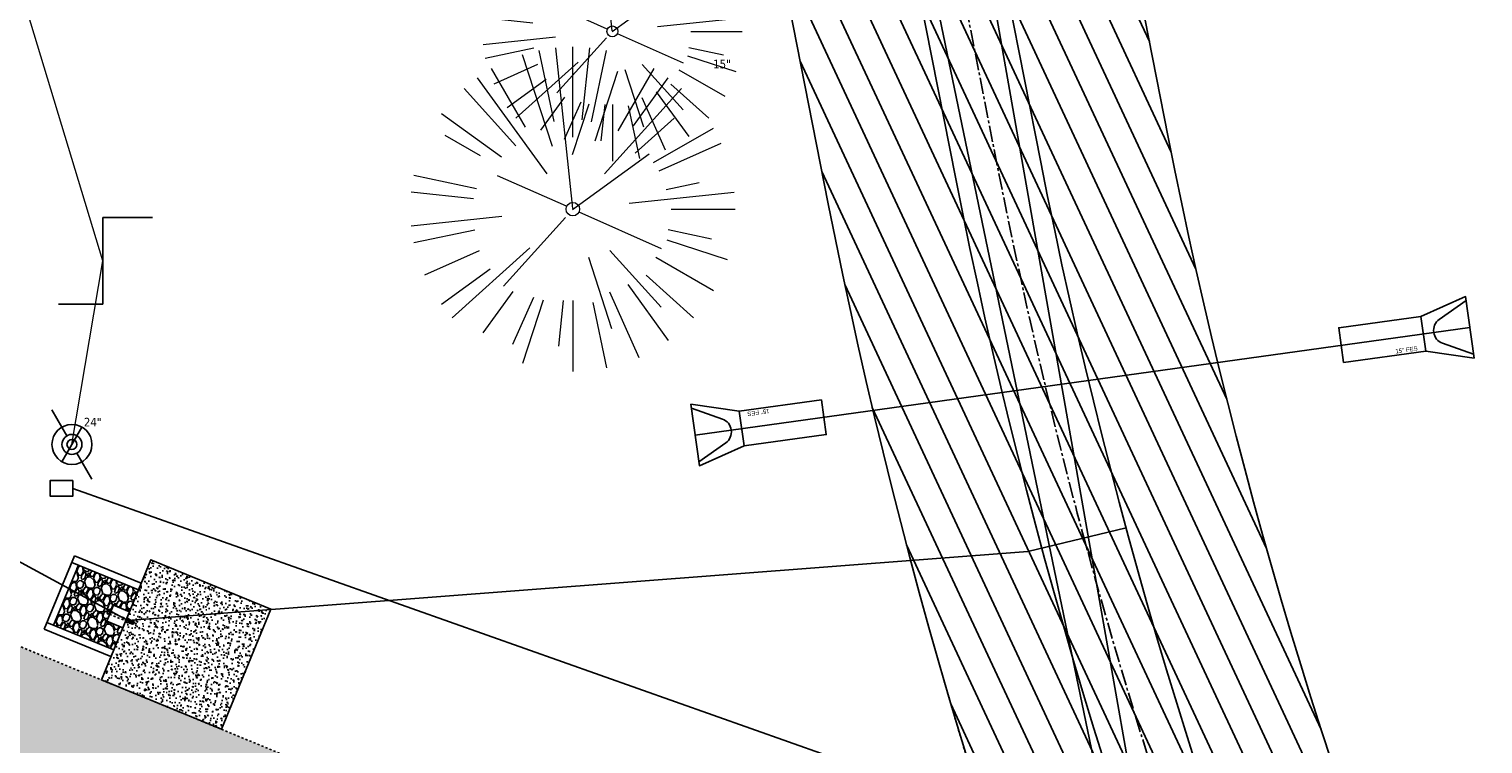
# Model space of a CAD drawing. Header units: feet. Extents: x 1134296 to 1140710, y 647902 to 649877.
# Tile 5 of 57: x 1134531 to 1134599, y 648534 to 648567. Entities that reach past the tile are written whole.
import ezdxf
from ezdxf.lldxf.tags import DXFTag

# ---------------------------------------------------------------- set-up
doc = ezdxf.new("R2010")
doc.units = ezdxf.units.FT
doc.header["$MEASUREMENT"] = 0
for name, pattern in [('CENTER2', [1.125, 0.75, -0.125, 0.125, -0.125]), ('HIDDEN4', [0.095, 0.05, -0.045]), ('RAD', [0.13, 0.08, -0.05])]:
    doc.linetypes.add(name, pattern=pattern)
for name, color, linetype in [('-AGGREGATE', 8, 'Continuous'), ('-HARDWARE', 7, 'Continuous'), ('-TIMBER', 5, 'Continuous'), ('-WOOD', 5, 'Continuous'), ('C-PRKG-ASPH', 8, 'Continuous'), ('C-PRKG-GRVL', 8, 'Continuous'), ('C-ROAD-ASPHALT', 1, 'Continuous'), ('C-ROAD-CNTR', 1, 'CENTER2'), ('C-ROAD-GRVL', 1, 'RAD'), ('C-SWLK-CONC', 6, 'Continuous'), ('C-SWLK-CONC-PATT', 8, 'Continuous'), ('C-UTIL-ELEC-MEP', 7, 'UGE (.5x)'), ('C-UTIL-HYDRANT', 5, 'Continuous'), ('C-UTIL-STRM-PIPE', 210, 'Continuous'), ('C-UTIL-STRM-STRC', 210, 'Continuous'), ('C-UTIL-WATER-MEP', 7, 'WATER (.5x)'), ('G-XREF', 7, 'Continuous'), ('V-UTIL-WATR-STRC', 8, 'Continuous')]:
    doc.layers.add(name, color=color, linetype=linetype)
for name, color, linetype, lineweight in [('V-SITE-VEGE', 55, 'Continuous', 18), ('V-SITE-VEGE-TEXT', 8, 'Continuous', 18), ('V-UTIL-WATR-LINE', 8, 'WATER', 15)]:
    doc.layers.add(name, color=color, linetype=linetype, lineweight=lineweight)
doc.styles.add('SEI-Dim & Leader', font='tahoma.ttf')
doc.styles.get("Standard").update_dxf_attribs({"font": 'arial.ttf'})
tags = doc.linetypes.add('UGE (.5x)', pattern='A,0.75,-0.2,["UGE",Standard,S=0.08,R=0,X=-0.1,Y=-0.04],-0.2', length=1.15).pattern_tags.tags
tags[6] = DXFTag(74, 10)
tags = doc.linetypes.add('WATER', pattern='A,1.5,-0.2,["W",Standard,S=0.08,R=0,X=-0.1,Y=-0.04],-0.05', length=1.75).pattern_tags.tags
tags[6] = DXFTag(74, 10)
tags = doc.linetypes.add('WATER (.5x)', pattern='A,0.75,-0.2,["W",Standard,S=0.08,R=0,X=-0.1,Y=-0.04],-0.05', length=1).pattern_tags.tags
tags[6] = DXFTag(74, 10)

# ---------------------------------------------------------------- blocks, each defined once
blk = doc.blocks.new('V-UTIL-IRRI-Spigot')
for points in [[(-0.9999999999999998, 1.732050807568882), (-0.4999999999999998, 0.866025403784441)], [(-0.4999999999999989, -0.8660254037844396), (0.4999999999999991, 0.8660254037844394)], [(0.5000000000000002, -0.8660254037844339), (1, -1.732050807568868)]]:
    blk.add_lwpolyline(points)
for radius in [1, 0.5]:
    blk.add_circle((0, 0), radius)
blk = doc.blocks.new('*U855', base_point=(1134533.417, 648547.604))
at = {"xscale": 0.9237604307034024, "yscale": 0.9237604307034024, "zscale": 0.9237604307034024}
blk.add_blockref('V-UTIL-IRRI-Spigot', (1134533.417, 648547.604), dxfattribs=at)
blk = doc.blocks.new('V-UTIL-WATR-Valve')
for p, q in [((0, 0.04837457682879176), (0.05558972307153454, 0.04837457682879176)), ((0, -0.04837457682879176), (0, 0.04837457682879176)), ((-0.04938513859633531, -0.04837457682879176), (0, -0.04837457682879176))]:
    blk.add_line(p, q)
blk = doc.blocks.new('*U856', base_point=(1134534.843, 648556.084))
at = {"xscale": 41.34403091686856, "yscale": 41.34403091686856, "zscale": 41.34403091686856}
blk.add_blockref('V-UTIL-WATR-Valve', (1134534.843, 648556.084), dxfattribs=at)
blk = doc.blocks.new('V-SITE-VEGE-Coniferious Tree 2')
at = {"color": 0, "linetype": 'ByBlock'}
for p, q in [((-0.0003172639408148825, 0.0025937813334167), (-0.05229705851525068, 0.4972664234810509)), ((-3.601054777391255e-05, 0.2219193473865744), (-3.601054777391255e-05, 0.5000060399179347)), ((0.02890183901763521, 0.2753366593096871), (0.05222503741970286, 0.4972664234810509)), ((-0.06264093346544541, 0.1926377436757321), (-0.1545378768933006, 0.4755369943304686)), ((-0.0574950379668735, 0.2703678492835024), (-0.1039851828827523, 0.4890788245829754)), ((0.0571938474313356, 0.2692740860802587), (0.1039131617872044, 0.4890788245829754)), ((-0.07913071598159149, 0.1088658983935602), (-0.2939353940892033, 0.4045257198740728)), ((-0.1460065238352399, 0.2528363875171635), (-0.2500390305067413, 0.4330260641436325)), ((0.06850648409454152, 0.2109817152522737), (0.1382469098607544, 0.425630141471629)), ((0.139142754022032, 0.2410654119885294), (0.2499670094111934, 0.4330260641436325)), ((0.1868724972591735, 0.2572635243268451), (0.2938633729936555, 0.4045257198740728)), ((-0.1756943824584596, 0.1950752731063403), (-0.3346129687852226, 0.3715878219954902)), ((0.09777767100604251, 0.108636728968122), (0.3345409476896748, 0.3715878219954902)), ((-0.2201011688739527, 0.1598873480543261), (-0.4045617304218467, 0.2938993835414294)), ((0.1919663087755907, 0.1728666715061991), (0.3115823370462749, 0.2805763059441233)), ((-0.2844040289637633, 0.1641894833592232), (-0.393144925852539, 0.2269610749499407)), ((0.2487690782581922, 0.143647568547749), (0.4329900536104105, 0.2500030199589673)), ((0.2658942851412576, 0.1183972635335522), (0.4567507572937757, 0.2033670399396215)), ((-0.0009318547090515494, -0.0006770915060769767), (0.2349564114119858, 0.1707208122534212)), ((-0.2961437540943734, 0.06292784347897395), (-0.4891148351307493, 0.1039491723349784)), ((-0.01992166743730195, 0.008854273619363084), (-0.2318825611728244, 0.1032199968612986)), ((-0.3060292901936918, 0.03215663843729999), (-0.4973024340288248, 0.05226104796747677)), ((0.173080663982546, 0.01818771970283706), (0.497230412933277, 0.05226104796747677)), ((0.2872695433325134, 0.06106323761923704), (0.3884790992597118, 0.08257391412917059)), ((0.3024988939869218, 0), (0.4999700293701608, 0)), ((-0.2182782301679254, -0.02292736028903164), (-0.4973024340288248, -0.05226104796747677)), ((-0.02300503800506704, -0.02554197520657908), (-0.2137781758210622, -0.2373882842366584)), ((0.01849546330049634, -0.008260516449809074), (0.2719985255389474, -0.1211160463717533)), ((-0.302185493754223, -0.0642195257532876), (-0.4891148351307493, -0.1039491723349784)), ((0.2936342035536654, -0.06241742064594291), (0.4274066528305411, -0.09084484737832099)), ((-0.2881436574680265, -0.1282723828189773), (-0.4568227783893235, -0.2033670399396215)), ((-0.1320480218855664, -0.1188660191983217), (-0.3716238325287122, -0.3345769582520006)), ((0.1143820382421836, -0.1271057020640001), (0.2718110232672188, -0.301920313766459)), ((0.2891445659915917, -0.09395946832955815), (0.4755009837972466, -0.1545018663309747)), ((0.04781873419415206, -0.1473038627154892), (0.1192466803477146, -0.3671294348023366)), ((0.2555295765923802, -0.1475434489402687), (0.4329900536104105, -0.2500030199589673)), ((-0.254528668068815, -0.1848980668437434), (-0.4045617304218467, -0.2938993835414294)), ((0.2253521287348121, -0.2029399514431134), (0.3715518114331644, -0.3345769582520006)), ((-0.1842986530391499, -0.2536176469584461), (-0.2766747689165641, -0.3807650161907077)), ((0.1131111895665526, -0.2541280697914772), (0.2033310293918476, -0.4567867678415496)), ((0.1688618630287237, -0.2324611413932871), (0.2938633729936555, -0.4045257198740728)), ((-0.1213812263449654, -0.2725449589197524), (-0.1855903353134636, -0.4167758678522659)), ((-0.09098502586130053, -0.2799408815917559), (-0.1545378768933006, -0.4755369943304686)), ((-0.02966136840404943, -0.2817638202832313), (-0.04434904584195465, -0.4216092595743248)), ((-3.601054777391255e-05, -0.2817638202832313), (-3.601054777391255e-05, -0.5000060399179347)), ((0.06104806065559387, -0.2873055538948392), (0.1039131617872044, -0.4890788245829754))]:
    blk.add_line(p, q, dxfattribs=at)
blk.add_circle((-3.601054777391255e-05, 0), 0.02083358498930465)
blk = doc.blocks.new('*U907', base_point=(1134533.417, 648547.604))
at = {"xscale": 0.9237604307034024, "yscale": 0.9237604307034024, "zscale": 0.9237604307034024}
blk.add_blockref('V-UTIL-IRRI-Spigot', (1134533.417, 648547.604), dxfattribs=at)
blk = doc.blocks.new('*U908', base_point=(1134534.843, 648556.084))
at = {"xscale": 41.34403091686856, "yscale": 41.34403091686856, "zscale": 41.34403091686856}
blk.add_blockref('V-UTIL-WATR-Valve', (1134534.843, 648556.084), dxfattribs=at)
blk = doc.blocks.new('C_XBASE-PACTOLA_02403811')
at = {"layer": 'V-UTIL-WATR-LINE', "flags": 128}
blk.add_lwpolyline([(1134533.417, 648547.604), (1134534.843, 648556.084), (1134510.787937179, 648635.4741575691), (1134497.967044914, 648721.6344982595), (1134522.209554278, 648792.1098621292)], dxfattribs=at)
at = {"layer": 'V-SITE-VEGE', "xscale": 11.99985504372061, "yscale": 11.99985504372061, "zscale": 11.99985504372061, "rotation": 8.537736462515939e-07}
blk.add_blockref('V-SITE-VEGE-Coniferious Tree 2', (1134558.375, 648566.693), dxfattribs=at)
at = {"layer": 'V-SITE-VEGE', "xscale": 14.99981880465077, "yscale": 14.99981880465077, "zscale": 14.99981880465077}
blk.add_blockref('V-SITE-VEGE-Coniferious Tree 2', (1134556.549, 648558.475), dxfattribs=at)
at = {"layer": 'V-UTIL-WATR-STRC'}
for name, p in [('*U856', (1134534.843, 648556.084)), ('*U908', (1134534.843, 648556.084)), ('*U855', (1134533.417, 648547.604)), ('*U907', (1134533.417, 648547.604))]:
    blk.add_blockref(name, p, dxfattribs=at)
for name, p, xscale, yscale, zscale in [('V-UTIL-WATR-Valve', (1134534.843, 648556.084), 41.34403091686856, 41.34403091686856, 41.34403091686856), ('V-UTIL-IRRI-Spigot', (1134533.417, 648547.604), 0.4618802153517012, 0.4618802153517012, 0.4618802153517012)]:
    blk.add_blockref(name, p, dxfattribs=dict(at, xscale=xscale, yscale=yscale, zscale=zscale))
at = {"layer": 'V-SITE-VEGE-TEXT', "char_height": 0.4, "attachment_point": 7, "style": 'SEI-Dim & Leader'}
for s, insert in [('15"', (1134563.028453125, 648564.975)), ('24"', (1134533.964125, 648548.433))]:
    blk.add_mtext(s, dxfattribs=dict(at, insert=insert))
blk = doc.blocks.new('*U1391')
at = {"flags": 128}
blk.add_lwpolyline([(2.261230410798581, -0.5058589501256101), (0.1980017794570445, -1.423798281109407), (-0.198001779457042, 1.42379828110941), (2.037402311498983, 1.103652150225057)], dxfattribs=at)
blk.add_lwpolyline([(5.830896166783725, 1.631197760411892), (6.054724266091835, 0.02168666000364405), (2.261230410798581, -0.5058589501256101), (2.037402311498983, 1.103652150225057)], close=True, dxfattribs=at)
blk.add_lwpolyline([(-0.1721754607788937, 1.238085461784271), (1.256663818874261, 0.7355111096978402, -0.609256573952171), (1.409667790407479, -0.3647153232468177), (0.1721754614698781, -1.238085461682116)], format="xyb", dxfattribs=at)
at = {"layer": 'Defpoints'}
blk.add_text('15" FES', height=0.1999999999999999, rotation=187.8909881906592, dxfattribs=at).set_placement((3.420963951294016, 1.209523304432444))
blk = doc.blocks.new('*U1393')
at = {"flags": 128}
blk.add_lwpolyline([(-2.261230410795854, 0.5058589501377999), (-0.1980017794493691, 1.423798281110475), (0.1980017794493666, -1.423798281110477), (-2.037402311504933, -1.103652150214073)], dxfattribs=at)
blk.add_lwpolyline([(0.1721754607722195, -1.238085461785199), (-1.256663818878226, -0.7355111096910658, -0.609256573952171), (-1.409667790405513, 0.3647153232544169), (-0.1721754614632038, 1.238085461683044)], format="xyb", dxfattribs=at)
blk.add_lwpolyline([(-5.830896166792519, -1.631197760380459), (-6.054724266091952, -0.02168665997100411), (-2.261230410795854, 0.5058589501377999), (-2.037402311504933, -1.103652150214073)], close=True, dxfattribs=at)
at = {"layer": 'Defpoints'}
blk.add_text('15" FES', height=0.2, rotation=7.890988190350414, dxfattribs=at).set_placement((-3.420963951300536, -1.209523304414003))
blk = doc.blocks.new('HYDRANT & PAD')
at = {"layer": '-AGGREGATE'}
h = blk.add_hatch(dxfattribs=at)
h.set_pattern_fill('GRAVEL', color=256, scale=10)
h.set_pattern_definition([(228.012787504, (7.199999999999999, 10), (-80.00000000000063, -90.00000000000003), [1.34536, -133.190880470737]), (184.969740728, (6.3, 9), (119.9999999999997, 10.00000000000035), [2.30868, -228.5592476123]), (132.510447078, (4, 8.8), (100.0000000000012, -109.9999999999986), [1.62788, -161.160325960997]), (267.273689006, (0.1, 6.3), (10.00000000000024, 200.0000000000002), [2.10238, -208.13558041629]), (292.833654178, (0, 4.2), (-49.99999999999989, 120.0000000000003), [2.06155, -204.093731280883]), (357.273689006, (0.8, 2.3), (-200.0000000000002, 10.00000000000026), [2.10238, -208.13558041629]), (37.6942404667, (2.9, 2.2), (-130, -99.99999999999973), [2.78029, -275.24848548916]), (72.2553283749, (5.1, 3.9), (70.00000000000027, 220), [2.62488, -259.8632149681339]), (121.429565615, (5.899999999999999, 6.4), (-80.0000000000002, 129.9999999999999), [2.1095, -208.84073109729]), (175.236358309, (4.8, 8.2), (109.9999999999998, -10.00000000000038), [2.40832, -118.007625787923]), (222.397437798, (2.4, 8.4), (-119.9999999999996, -109.9999999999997), [3.11448, -308.333750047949]), (138.814074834, (10, 6.2), (-70.00000000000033, 60), [1.06301, -105.238448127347]), (171.46923439, (9.200000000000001, 6.899999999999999), (130, -19.99999999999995), [2.02237, -200.21511416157]), (225, (7.199999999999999, 7.199999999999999), (-1.110223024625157e-15, -9.999999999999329), [1.41421, -12.727925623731]), (203.198590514, (6.5, 8.4), (49.99999999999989, 19.99999999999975), [0.76158, -75.396151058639]), (291.801409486, (5.8, 8.100000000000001), (-9.99999999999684, 30.00000000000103), [1.07703, -52.774618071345]), (30.96375653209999, (6.2, 7.1), (30.00000000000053, 19.99999999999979), [1.74929, -56.56022894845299]), (161.565051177, (7.7, 8), (20.00000000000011, -9.999999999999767), [1.26491, -30.35786660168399]), (16.389540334, (0, 8.100000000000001), (99.99999999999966, 30.00000000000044), [1.772, -175.428451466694]), (70.3461759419, (1.7, 8.6), (-40.00000000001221, -110.000000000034), [1.48661, -147.17407747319]), (293.198590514, (7.7, 10), (-19.99999999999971, 49.99999999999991), [1.52315, -74.634581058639]), (343.610459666, (8.299999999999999, 8.6), (-99.99999999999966, 30.00000000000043), [1.772, -175.4284514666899]), (339.44395478, (0, 1.9), (-50.00000000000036, 20.00000000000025), [1.7088, -83.73123745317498]), (294.775140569, (1.6, 1.3), (-50.00000000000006, 110), [1.43178, -141.74643063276]), (66.8014094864, (7.800000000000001, 0), (19.99999999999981, 49.9999999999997), [1.52315, -74.634581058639]), (17.3540246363, (8.4, 1.4), (-129.9999999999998, -39.99999999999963), [1.67631, -165.9542361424]), (69.44395478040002, (2.9, 0), (-20.00000000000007, -49.99999999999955), [0.8543999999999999, -84.58563745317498]), (101.309932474, (7.199999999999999, 0), (-9.999999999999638, 40.00000000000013), [0.5099, -50.480295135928]), (165.963756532, (7.1, 0.5), (29.99999999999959, -10.00000000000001), [2.06155, -39.169506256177]), (186.009005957, (5.1, 1), (100.0000000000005, 9.999999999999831), [1.9105, -189.139231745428]), (303.690067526, (6.2, 6.2), (-9.999999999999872, 19.99999999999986), [1.44222, -34.61329275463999]), (353.157226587, (7, 5), (170.0000000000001, -20.00000000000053), [2.51794, -249.275626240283]), (60.9453959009, (9.5, 4.699999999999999), (-39.99999999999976, -69.99999999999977), [1.02956, -101.92674140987]), (90, (10, 5.600000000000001), (-9.999999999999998, 10), [0.6, -9.399999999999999]), (120.256437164, (4.9, 1.3), (40.00000000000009, -70.00000000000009), [1.38924, -137.535199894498]), (48.01278750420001, (4.2, 2.5), (80, 89.99999999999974), [2.69072, -131.845520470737]), (0, (6, 4.5), (10, 10), [2.6, -7.4]), (325.3048464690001, (8.6, 4.5), (100.0000000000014, -69.99999999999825), [1.58114, -156.53274300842]), (254.054604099, (9.9, 3.6), (-10.00000000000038, -40.00000000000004), [1.45602, -71.345078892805]), (207.645975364, (9.5, 2.2), (-189.9999999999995, -100.0000000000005), [2.37065, -234.694741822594]), (175.42607874, (7.4, 1.1), (-129.9999999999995, 10.00000000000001), [2.50799, -248.290734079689])])
h.paths.add_polyline_path([(18, 72.00028800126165), (18, 108.0002880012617), (-18, 108.0002880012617), (-18, 72.00028800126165), (-4.808241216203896, 72.00028800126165), (-4.808241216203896, 81.61064856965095), (4.808241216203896, 81.61064856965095), (4.808241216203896, 72.00028800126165)])
at = {"layer": 'C-SWLK-CONC-PATT'}
h = blk.add_hatch(dxfattribs=at)
h.set_pattern_fill('AR-CONC', color=256)
h.set_pattern_definition([(49.99999999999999, (-9267.938961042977, -358120.3480033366), (7.172601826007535, -0.6275213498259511), [0.75, -8.25]), (355, (-9267.938961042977, -358120.3480033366), (-1.38751333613, 7.521921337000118), [0.6, -6.6]), (100.45144446, (-9267.341244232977, -358120.4002967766), (5.78508846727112, 6.894399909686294), [0.6374019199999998, -7.011421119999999]), (46.18420000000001, (-9267.938961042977, -358118.3480033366), (10.67241330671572, -1.655192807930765), [1.125, -12.375]), (96.63563548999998, (-9267.049593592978, -358118.4859364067), (9.346619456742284, 9.741186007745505), [0.95610342, -10.5171376]), (351.1841639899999, (-9267.938961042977, -358118.3480033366), (9.346619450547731, 9.741186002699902), [0.9, -9.90000001]), (21, (-9266.938961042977, -358118.8480033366), (5.969070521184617, -4.026188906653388), [0.75, -8.25]), (326.0000000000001, (-9266.938961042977, -358118.8480033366), (2.433153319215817, 7.25150045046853), [0.6, -6.6]), (71.45144474, (-9266.441538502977, -358119.1835190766), (8.402223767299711, 3.225311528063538), [0.6374019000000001, -7.01142112]), (37.50000000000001, (-9267.938961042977, -358120.3480033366), (0.1215985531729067, 3.328938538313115), [0, -6.52, 0, -6.7, 0, -6.625]), (7.499999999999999, (-9267.938961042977, -358120.3480033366), (2.630695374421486, 3.944117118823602), [0, -3.82, 0, -6.37, 0, -2.525]), (327.5, (-9270.168961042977, -358120.3480033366), (5.338224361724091, -0.225548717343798), [0, -2.5, 0, -7.8, 0, -10.35]), (317.5, (-9271.168961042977, -358120.3480033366), (5.831861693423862, 1.001049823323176), [0, -3.25, 0, -5.18, 0, -7.35])])
h.paths.add_polyline_path([(36, 72.00028800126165), (-0.4957049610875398, 72.00028800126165), (-1.798695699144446, 72.00028800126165), (-5.835965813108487, 72.00028800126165), (-36, 72.00028800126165), (-36, 0), (36, 0)])
at = {"layer": '-HARDWARE'}
for p, q in [((-0.9315394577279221, 70.21826426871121), (-0.8876926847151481, 69.50718080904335)), ((-0.1281694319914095, 68.22893146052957), (-0.2203198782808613, 71.20029082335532)), ((-0.2203198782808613, 71.20029082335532), (0.3198867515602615, 71.20029082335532)), ((0.3198867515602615, 71.20029082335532), (0.2407152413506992, 68.21512720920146)), ((0.8998299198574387, 70.21826426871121), (0.8559831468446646, 69.50718080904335))]:
    blk.add_line(p, q, dxfattribs=at)
for points in [[(0.8029218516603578, 81.98121565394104), (-0.8482130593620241, 81.98121565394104)], [(-0.7738970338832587, 82.57871776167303), (-0.7738970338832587, 81.98121565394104)], [(-0.5697122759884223, 81.61064856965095), (-0.5697122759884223, 81.98121565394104)], [(0.5697122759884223, 81.61064856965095), (0.5697122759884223, 81.98121565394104)], [(0.7255089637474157, 82.57871776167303), (0.7255089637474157, 81.98121565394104)]]:
    blk.add_lwpolyline(points, dxfattribs=at)
at = {"layer": '-HARDWARE', "linetype": 'HIDDEN4'}
for points in [[(-0.5697122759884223, 81.61064856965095), (-0.5697122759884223, 72.05710965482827)], [(0.5697122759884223, 81.61064856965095), (0.5697122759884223, 72.03999334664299)]]:
    blk.add_lwpolyline(points, dxfattribs=at)
at = {"layer": '-HARDWARE'}
blk.add_lwpolyline([(0.8559831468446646, 69.50718080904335), (0.8045775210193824, 68.56404653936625, 0.01361364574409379), (0.8040674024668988, 68.54531445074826), (0.8040674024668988, 68.07627233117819, -0.01489474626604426), (0.8034568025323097, 68.0557797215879), (0.7831394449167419, 67.7151425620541, -0.396870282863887), (0.4395640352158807, 67.39144916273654), (-0.471273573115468, 67.39144916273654, -0.3968702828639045), (-0.8148489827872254, 67.7151425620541), (-0.8351663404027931, 68.0557797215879, -0.01489474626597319), (-0.8357769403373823, 68.07627233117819), (-0.8357769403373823, 68.54531445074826, 0.01361364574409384), (-0.836287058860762, 68.56404653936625), (-0.8876926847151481, 69.50718080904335)], format="xyb", dxfattribs=at)
for centre, radius, start, end in [((-0.0241940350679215, 82.57871776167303), 0.7935149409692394, 340.8717572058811, 199.1282427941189), ((-0.0241940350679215, 82.57871776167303), 0.7497029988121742, 0, 180), ((-0.01585476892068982, 70.99310702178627), 1.199524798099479, 284.4557706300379, 262.2779910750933)]:
    blk.add_arc(centre, radius, start, end, dxfattribs=at)
at = {"layer": '-TIMBER', "flags": 128}
for points in [[(-22, 112.0002880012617), (-22, 72.00028800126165)], [(22, 112.0002880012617), (-22, 112.0002880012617)], [(-18, 112.0002880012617), (-18, 72.00028800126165)], [(18, 108.0002880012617), (-18, 108.0002880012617)], [(18, 112.0002880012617), (18, 72.00028800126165)], [(22, 112.0002880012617), (22, 72.00028800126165)]]:
    blk.add_lwpolyline(points, dxfattribs=at)
at = {"layer": '-WOOD'}
blk.add_lwpolyline([(4.808241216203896, 72.00028800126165), (4.808241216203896, 81.61064856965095), (-4.808241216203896, 81.61064856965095), (-4.808241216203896, 72.00028800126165)], close=True, dxfattribs=at)
at = {"layer": 'C-SWLK-CONC'}
blk.add_lwpolyline([(36, 0), (36, 72.00028800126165), (-36, 72.00028800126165), (-36, 0)], dxfattribs=at)
at = {"layer": 'C-SWLK-CONC', "linetype": 'Continuous'}
blk.add_lwpolyline([(-36, 0), (36, 0)], dxfattribs=at)
blk = doc.blocks.new('C_PBASE-PACTOLA_02403811')
at = {"layer": 'C-ROAD-ASPHALT'}
blk.add_lwpolyline([(1134633.649625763, 648994.1535019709), (1134723.234794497, 649000.6014174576, -0.3003133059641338), (1134907.703644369, 648897.0203221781), (1134943.5624042, 648827.4079753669, -0.2429416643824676), (1134943.472635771, 648735.6471404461, -0.01448214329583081), (1134938.281078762, 648725.8872446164), (1134902.771388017, 648660.9021647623, -0.1112368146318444), (1134861.541195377, 648614.0501326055), (1134757.483908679, 648538.5664206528, 0.1783965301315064), (1134706.299016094, 648462.144128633, -0.4786295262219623), (1134656.994557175, 648438.877100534, -0.1281532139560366), (1134626.710174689, 648464.732186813), (1134623.062749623, 648469.9579645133, -0.1042089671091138), (1134584.046954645, 648561.8052956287), (1134566.403948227, 648651.5934078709, -0.01381007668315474), (1134561.903038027, 648678.391101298), (1134552.825444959, 648743.3771249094, -0.09433329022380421), (1134558.209758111, 648852.4537669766), (1134566.77306571, 648887.8397463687, -0.03644235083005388), (1134590.864287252, 648962.9741265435, -0.2864198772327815)], format="xyb", close=True, dxfattribs=at)
blk.add_lwpolyline([(1134641.753924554, 648097.236757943, -0.04745863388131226), (1134675.306121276, 648187.2144013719, 0.3533595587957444), (1134666.801823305, 648223.938865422, -0.1061807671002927), (1134644.201008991, 648251.02779896), (1134637.908204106, 648263.0052472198), (1134624.340160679, 648241.5287128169), (1134586.209279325, 648314.1053565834), (1134596.832358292, 648319.6865924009, 0.4142135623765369), (1134601.03389425, 648333.1901880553), (1134601.03389425, 648333.1901880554, -0.272198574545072), (1134605.099853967, 648418.2428533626), (1134606.838864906, 648420.9012729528, -0.1021731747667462), (1134622.244871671, 648436.3835698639, 0.468797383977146), (1134623.08730174, 648444.0239125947, -0.03941359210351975), (1134613.58995056, 648455.5746915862), (1134609.942525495, 648460.8004692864, -0.1042089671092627), (1134568.347173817, 648558.7203512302), (1134550.704167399, 648648.5084634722, -0.01381007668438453), (1134546.056886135, 648676.177626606), (1134536.979293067, 648741.163650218, -0.0943332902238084), (1134542.658637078, 648856.2170945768), (1134551.221944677, 648891.6030739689, -0.01079874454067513), (1134557.394969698, 648914.8990641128)], format="xyb", dxfattribs=at)
at = {"layer": 'C-ROAD-CNTR', "flags": 128}
blk.add_lwpolyline([(1134682.815781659, 648422.2458494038), (1134669.21986276, 648425.8462855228, -0.1774687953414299), (1134620.150062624, 648460.1534391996), (1134616.502637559, 648465.3792168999, -0.1042089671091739), (1134576.197064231, 648560.2628234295), (1134558.554057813, 648650.0509356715, -0.01381007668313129), (1134553.979962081, 648677.2843639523), (1134544.902369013, 648742.2703875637, -0.09433329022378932), (1134550.434197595, 648854.3354307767), (1134558.997505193, 648889.7214101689, -0.1428635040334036), (1134712.374228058, 649156.8312964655), (1134786.199238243, 649227.8108874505, -0.04164346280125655), (1134812.006441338, 649248.7876063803), (1134833.030879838, 649263.1487701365, -0.2654684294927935), (1134926.96397912, 649270.7084407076), (1134949.260464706, 649260.2481514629, -0.03670103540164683), (1135013.162783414, 649224.3333579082), (1135075.321908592, 649183.1273199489, -0.3025232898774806), (1135105.389164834, 649111.5845632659), (1135099.687602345, 649081.8875520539, -0.04927264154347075), (1135094.100293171, 649063.036833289), (1135036.844839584, 648922.3955038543, -0.009218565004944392), (1135029.58001939, 648905.4517031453), (1134962.363987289, 648756.3352782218, -0.01915469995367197), (1134945.301367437, 648722.0511597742), (1134909.791676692, 648657.06607992, -0.111236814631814), (1134866.238656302, 648607.5744966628), (1134762.181369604, 648532.0907847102, 0.3229446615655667), (1134716.395894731, 648393.2215671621), (1134719.721086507, 648382.7059234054, -0.1714240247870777), (1134715.287797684, 648249.5554414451), (1134707.163513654, 648228.7837741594, -0.02272318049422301), (1134688.713657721, 648187.2766264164, 0.05045028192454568), (1134653.344169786, 648094.1277041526)], format="xyb", dxfattribs=at)
at = {"layer": 'C-ROAD-GRVL', "flags": 128}
blk.add_lwpolyline([(1134522.751496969, 648541.668850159), (1134571.534446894, 648521.5993134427, 0.6424203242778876), (1134576.849434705, 648526.5682133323, -0.01023760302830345), (1134573.701872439, 648536.6525101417, 2.682820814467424)], format="xyb", dxfattribs=at)
at = {"layer": 'C-UTIL-ELEC-MEP'}
for points in [[(1134561.576351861, 648486.4874045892), (1134582.62558766, 648530.4247125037), (1134557.767684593, 648671.6694747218), (1134524.750371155, 648680.784390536)], [(1134561.586259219, 648486.4625079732), (1134580.577082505, 648533.1577069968), (1134561.520315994, 648625.0754391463), (1134533.658202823, 648637.5434265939)], [(1134533.459244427, 648545.5753297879), (1134573.466453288, 648531.3929944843), (1134561.576351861, 648486.4874045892)]]:
    blk.add_lwpolyline(points, dxfattribs=at)
blk.add_lwpolyline([(1134533.459244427, 648545.9321612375), (1134532.409611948, 648545.9321612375), (1134532.409611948, 648545.2184983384), (1134533.459244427, 648545.2184983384)], close=True, dxfattribs=at)
at = {"layer": 'C-UTIL-STRM-PIPE', "flags": 128}
blk.add_lwpolyline([(1134562.19754962, 648548.0397159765), (1134597.974, 648553.015)], dxfattribs=at)
at = {"layer": 'C-UTIL-WATER-MEP'}
for p, q in [((1134577.557631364, 648542.6551501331), (1134582.09796789, 648543.7524280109)), ((1134535.992347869, 648539.4640340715), (1134577.557631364, 648542.6551501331))]:
    blk.add_line(p, q, dxfattribs=at)
at = {"layer": 'C-UTIL-WATER-MEP', "flags": 128}
for points in [[(1134713.292159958, 648416.2441137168), (1134669.731849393, 648427.7796426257, -0.1774687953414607), (1134621.79009064, 648461.2981261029), (1134618.142665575, 648466.5239038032, -0.1042089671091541), (1134578.159536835, 648560.6484414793), (1134560.516530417, 648650.4365537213, -0.01381007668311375), (1134555.960731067, 648677.5610482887), (1134546.883138, 648742.5470719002, -0.09433329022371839), (1134552.378087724, 648853.8650148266), (1134560.941395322, 648889.2509942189, -0.1428635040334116), (1134713.760384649, 649155.3895718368), (1134787.585394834, 649226.3691628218, -0.04164346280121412), (1134813.134525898, 649247.1361145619), (1134834.158964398, 649261.4972783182, -0.2654684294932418), (1134926.114524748, 649268.8977979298), (1134948.411010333, 649258.437508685, -0.03670103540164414), (1135012.057719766, 649222.6663743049), (1135074.216844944, 649181.4603363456, -0.302523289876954), (1135103.425036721, 649111.961658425), (1135097.723474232, 649082.264647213, -0.04927264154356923), (1135092.247911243, 649063.7909428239), (1135034.992457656, 648923.1496133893, -0.009218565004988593), (1135027.756696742, 648906.273587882), (1134960.540664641, 648757.1571629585, -0.01915469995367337), (1134943.546295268, 648723.0101809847), (1134908.036604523, 648658.0251011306, -0.1112368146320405), (1134865.064291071, 648609.1934056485), (1134761.007004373, 648533.7096936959, 0.1574684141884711), (1134714.965670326, 648470.6755079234, 0.1574684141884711)], [(1134709.845560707, 648413.0189530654), (1134668.707876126, 648423.9129284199, -0.1774687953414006), (1134618.510034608, 648459.0087522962), (1134614.862609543, 648464.2345299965, -0.1042089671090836), (1134574.234591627, 648559.8772053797), (1134556.591585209, 648649.6653176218, -0.01381007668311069), (1134551.999193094, 648677.0076796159), (1134542.921600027, 648741.9937032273, -0.09433329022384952), (1134548.490307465, 648854.8058467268), (1134557.053615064, 648890.191826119, -0.0889232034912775), (1134635.562402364, 649068.4731093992, -0.07678502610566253)]]:
    blk.add_lwpolyline(points, format="xyb", dxfattribs=at)
blk.add_lwpolyline([(1134535.989495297, 648539.4640340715), (1134512.130471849, 648552.4031534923)], dxfattribs=at)
at = {"layer": 'C-UTIL-HYDRANT', "xscale": 0.08333333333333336, "yscale": 0.08333333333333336, "zscale": 0.08333333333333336, "rotation": 67.63750187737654}
blk.add_blockref('HYDRANT & PAD', (1134541.464024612, 648537.2143890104), dxfattribs=at)
at = {"layer": 'C-UTIL-STRM-STRC', "color": 221, "linetype": 'Continuous', "lineweight": -3}
for name, p in [('*U1393', (1134597.974, 648553.015)), ('*U1391', (1134562.19754962, 648548.0397159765, 4656.85))]:
    blk.add_blockref(name, p, dxfattribs=at)
blk = doc.blocks.new('C_PHTCH-PACTOLA_02403811')
at = {"layer": 'C-PRKG-ASPH'}
h = blk.add_hatch(dxfattribs=at)
h.set_pattern_fill('ANSI31', color=256, scale=10, angle=70)
h.set_pattern_definition([(115, (0, 0), (-1.132884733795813, -0.5282728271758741), [])])
edge = h.paths.add_edge_path(flags=16)
edge.add_arc((1135093.567290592, 648760.3570235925), 541.9999999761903, 143.5703577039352, 153.2664360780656, ccw=False)
edge.add_arc((1135093.567290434, 648760.3570237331), 541.9999997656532, 133.8742793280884, 143.5703577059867, ccw=False)
edge.add_line((1134717.918854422, 649151.0643979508), (1134791.743864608, 649222.0439889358))
edge.add_arc((1134924.814897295, 649083.6384245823), 191.9999999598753, 124.33581191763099, 133.8742793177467, ccw=False)
edge.add_line((1134816.518779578, 649242.1816391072), (1134837.543218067, 649256.5428028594))
edge.add_arc((1134886.614896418, 649184.7029087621), 87.00000000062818, 64.86660358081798, 124.33581191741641, ccw=False)
edge.add_line((1134923.566161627, 649263.4658695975), (1134945.862647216, 649253.0055803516))
edge.add_arc((1134736.896871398, 648807.5874571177), 491.9999999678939, 56.45911934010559, 64.86660355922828, ccw=False)
edge.add_line((1135008.742528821, 649217.6654234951), (1135070.901654, 649176.4593855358))
edge.add_arc((1135036.644680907, 649124.7828938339), 62.00000000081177, -10.868034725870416, 56.45911933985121, ccw=False)
edge.add_line((1135097.532652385, 649113.0929439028), (1135091.831089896, 649083.3959326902))
edge.add_arc((1135001.481196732, 649100.7423100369), 92.00000001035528, 337.8486329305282, 349.13196525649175, ccw=False)
edge.add_line((1135086.690765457, 649066.0532714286), (1135029.43531187, 648925.4119419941))
edge.add_arc((1134573.749357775, 649110.9228871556), 491.9999995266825, 335.73595333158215, 337.84863296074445, ccw=False)
edge.add_line((1135022.286728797, 648908.7392420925), (1134970.105907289, 648792.9779079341))
edge.add_line((1134970.105907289, 648792.9779079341), (1134955.070696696, 648759.622817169))
edge.add_arc((1134506.533324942, 648961.8064625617), 492.0000003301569, 331.3465562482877, 335.7359533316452, ccw=False)
edge.add_line((1134938.281078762, 648725.8872446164), (1134902.771388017, 648660.9021647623))
edge.add_arc((1134778.161263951, 648728.9926705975), 142.0000000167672, 305.95733191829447, 331.34655630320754, ccw=False)
edge.add_line((1134861.541195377, 648614.0501326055), (1134757.483908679, 648538.5664206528))
edge.add_arc((1134835.579196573, 648430.9089730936), 133.0000000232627, 125.9573319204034, 166.4171722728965)
edge.add_arc((1134672.277915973, 648470.363906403), 35.00000000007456, 244.10855969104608, 346.41717227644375, ccw=False)
edge.add_arc((1134691.461854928, 648509.9128519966), 78.95614352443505, 214.9055155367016, 244.1168481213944, ccw=False)
edge.add_line((1134626.710174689, 648464.732186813), (1134623.062749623, 648469.9579645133))
edge.add_arc((1134821.506139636, 648608.4650796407), 241.9999999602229, 191.1167612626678, 214.9138039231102, ccw=False)
edge.add_line((1134584.046954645, 648561.8052956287), (1134566.403948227, 648651.5934078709))
edge.add_arc((1135049.172208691, 648746.4554480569), 491.9999999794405, 187.9519260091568, 191.1167612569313, ccw=False)
edge.add_line((1134561.903038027, 648678.391101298), (1134552.825444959, 648743.3771249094))
edge.add_arc((1134842.017716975, 648783.7730382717), 292.0000000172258, 166.3961174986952, 187.9519260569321, ccw=False)
edge.add_line((1134558.209758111, 648852.4537669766), (1134566.77306571, 648887.8397463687))
edge.add_arc((1135093.567290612, 648760.357023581), 542.0000000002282, 158.0478401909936, 166.396117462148, ccw=False)
edge.add_arc((1135093.567290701, 648760.357023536), 542.0000000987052, 153.2664360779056, 158.0478401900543, ccw=False)
edge = h.paths.add_edge_path()
edge.add_line((1134664.934415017, 648091.0186503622), (1134641.753924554, 648097.236757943))
edge.add_arc((1135131.441785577, 647965.8792352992), 506.9999999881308, 154.1154939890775, 164.9840567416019, ccw=False)
edge.add_arc((1135131.44177555, 647965.8792402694), 506.9999887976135, 153.4314984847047, 154.115493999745, ccw=False)
edge.add_arc((1134241.513528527, 648410.9103548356), 488.0000000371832, 333.4314984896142, 338.6383717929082)
edge.add_line((1134695.987914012, 648233.1548120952), (1134704.112198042, 648253.9264793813))
edge.add_arc((1134529.027803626, 648322.4060737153), 188.0000000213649, 338.6383717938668, 377.1954705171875)
edge.add_arc((1134651.306425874, 648360.2470375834), 60.00000000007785, 17.1954705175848, 74.97265706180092)
edge.add_line((1134666.863224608, 648418.1951696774), (1134661.500576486, 648419.8056636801))
edge.add_arc((1134691.489318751, 648509.9450223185), 94.99699278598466, 223.9418846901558, 251.5980721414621, ccw=False)
edge.add_arc((1134691.535842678, 648509.9839590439), 95.05751145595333, 214.9165962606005, 223.9393241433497, ccw=False)
edge.add_line((1134613.590003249, 648455.5746160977), (1134609.942525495, 648460.8004692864))
edge.add_arc((1134821.506139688, 648608.4650796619), 258.0000000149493, 191.1167612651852, 214.9138039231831, ccw=False)
edge.add_line((1134568.347173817, 648558.7203512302), (1134550.704167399, 648648.5084634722))
edge.add_arc((1135049.172208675, 648746.4554480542), 507.9999999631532, 187.9519260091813, 191.1167612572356, ccw=False)
edge.add_line((1134546.056886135, 648676.177626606), (1134536.979293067, 648741.163650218))
edge.add_arc((1134842.01771694, 648783.7730382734), 307.9999999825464, 166.3961174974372, 187.9519260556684, ccw=False)
edge.add_line((1134542.658637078, 648856.2170945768), (1134551.221944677, 648891.6030739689))
edge.add_arc((1135093.567290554, 648760.3570237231), 557.9999999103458, 163.9213237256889, 166.3961174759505, ccw=False)
edge.add_arc((1134538.177323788, 648920.4382053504), 19.99999999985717, 343.9213237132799, 402.7699397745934)
edge.add_line((1134552.859048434, 648934.0193305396), (1134533.446357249, 648955.005204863))
edge.add_arc((1135093.567290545, 648760.3570234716), 592.9783928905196, 146.0187423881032, 160.8370986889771, ccw=False)
edge.add_line((1134601.857481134, 649091.7855040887), (1134616.582948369, 649064.0343807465))
edge.add_arc((1134620.999668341, 649066.3780071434), 5.000000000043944, 207.9515834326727, 327.0740857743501)
edge.add_arc((1135093.567290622, 648760.3570235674), 558.0000000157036, 133.8742793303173, 147.0740857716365, ccw=False)
edge.add_line((1134706.829601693, 649162.5981949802), (1134780.654611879, 649233.5777859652))
edge.add_arc((1134924.814897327, 649083.6384245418), 208.0000000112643, 124.3358119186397, 133.8742793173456, ccw=False)
edge.add_line((1134807.494103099, 649255.3935736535), (1134828.518541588, 649269.7547374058))
edge.add_arc((1134886.614896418, 649184.7029087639), 102.9999999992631, 64.86660357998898, 124.33581191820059, ccw=False)
edge.add_line((1134930.361796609, 649277.9510118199), (1134952.658282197, 649267.4907225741))
edge.add_arc((1134736.896871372, 648807.5874570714), 508.0000000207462, 56.4591193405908, 64.86660355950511, ccw=False)
edge.add_line((1135017.583038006, 649231.0012923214), (1135079.742163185, 649189.7952543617))
edge.add_arc((1135036.644680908, 649124.782893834), 77.99999999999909, -10.868034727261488, 56.45911934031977, ccw=False)
edge.add_line((1135113.245677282, 649110.0761826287), (1135107.544114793, 649080.3791714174))
edge.add_arc((1135001.481196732, 649100.7423100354), 108.0000000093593, 337.84863293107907, 349.131965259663, ccw=False)
edge.add_line((1135101.509820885, 649060.0203951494), (1135044.254367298, 648919.3790657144))
edge.add_arc((1134573.749357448, 649110.9228872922), 507.9999998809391, 335.7359533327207, 337.84863295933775, ccw=False)
edge.add_line((1135036.873309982, 648902.1641641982), (1134969.657277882, 648753.0477392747))
edge.add_arc((1134506.53332524, 648961.8064624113), 507.9999999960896, 331.346556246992, 335.73595333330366, ccw=False)
edge.add_line((1134952.321656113, 648718.215074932), (1134916.811965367, 648653.2299950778))
edge.add_arc((1134778.161263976, 648728.9926705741), 157.9999999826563, 305.9573319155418, 331.3465563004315, ccw=False)
edge.add_line((1134870.936117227, 648601.0988607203), (1134766.878830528, 648525.6151487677))
edge.add_arc((1134835.579196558, 648430.9089731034), 117.0000000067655, 125.9573319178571, 162.264860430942)
edge.add_arc((1134752.713885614, 648457.4106757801), 29.99999999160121, 162.264860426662, 196.8024120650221)
edge.add_arc((1134835.579196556, 648430.9089731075), 113.0000000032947, 170.9217318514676, 197.5476736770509)
edge.add_line((1134727.837491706, 648396.8395581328), (1134731.162683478, 648386.3239143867))
edge.add_arc((1134529.027802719, 648322.4060734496), 212.0000009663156, 11.340079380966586, 17.54767372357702, ccw=False)
edge.add_arc((1134529.055568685, 648322.403813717), 211.9732215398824, -20.64909134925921, 11.342153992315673, ccw=False)
edge.add_arc((1134759.869013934, 648235.3149369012), 34.72371615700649, 159.1871917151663, 239.4135572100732)
edge.add_line((1134742.200276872, 648205.422593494), (1134709.513, 648185.696))
edge.add_line((1134709.513, 648185.696), (1134698.996135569, 648181.0065459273))
edge.add_arc((1135131.441785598, 647965.8792352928), 483.0000000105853, 153.5511843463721, 164.9840567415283)
at = {"layer": 'C-PRKG-GRVL'}
h = blk.add_hatch(dxfattribs=at)
h.set_pattern_fill('AR-SAND', color=256)
h.set_pattern_definition([(37.50000000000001, (0, 0), (-0.06299335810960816, 1.926823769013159), [0, -1.52, 0, -1.7, 0, -1.625]), (7.499999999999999, (0, 0), (1.769776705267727, 2.82214606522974), [0, -0.82, 0, -1.37, 0, -0.525]), (327.5, (-1.23, 0), (3.114141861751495, 0.005659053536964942), [0, -0.5, 0, -1.8, 0, -2.35]), (317.5, (-1.23, 0), (3.006126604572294, 0.8776755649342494), [0, -0.25, 0, -1.18, 0, -1.35])])
edge = h.paths.add_edge_path()
edge.add_line((1134580.054753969, 648500.7928919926), (1134516.647943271, 648526.8787541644))
edge.add_line((1134516.647943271, 648526.8787541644), (1134522.751496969, 648541.668850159))
edge.add_line((1134522.751496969, 648541.668850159), (1134571.534446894, 648521.5993134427))
edge.add_arc((1134573.056307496, 648525.2984944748), 3.999999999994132, 247.6375018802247, 378.5075559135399)
edge.add_arc((1134821.506139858, 648608.4650797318), 258.0000001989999, 198.507555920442, 207.5267565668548)
edge.add_arc((1134570.543125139, 648477.6730105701), 24.99999999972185, 27.52675657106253, 67.63750171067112)

msp = doc.modelspace()

# ---------------------------------------------------------------- block references
at = {"layer": 'G-XREF'}
for name in ['C_PBASE-PACTOLA_02403811', 'C_XBASE-PACTOLA_02403811', 'C_PHTCH-PACTOLA_02403811']:
    msp.add_blockref(name, (0, 0), dxfattribs=at)

doc.saveas('drawing.dxf')
